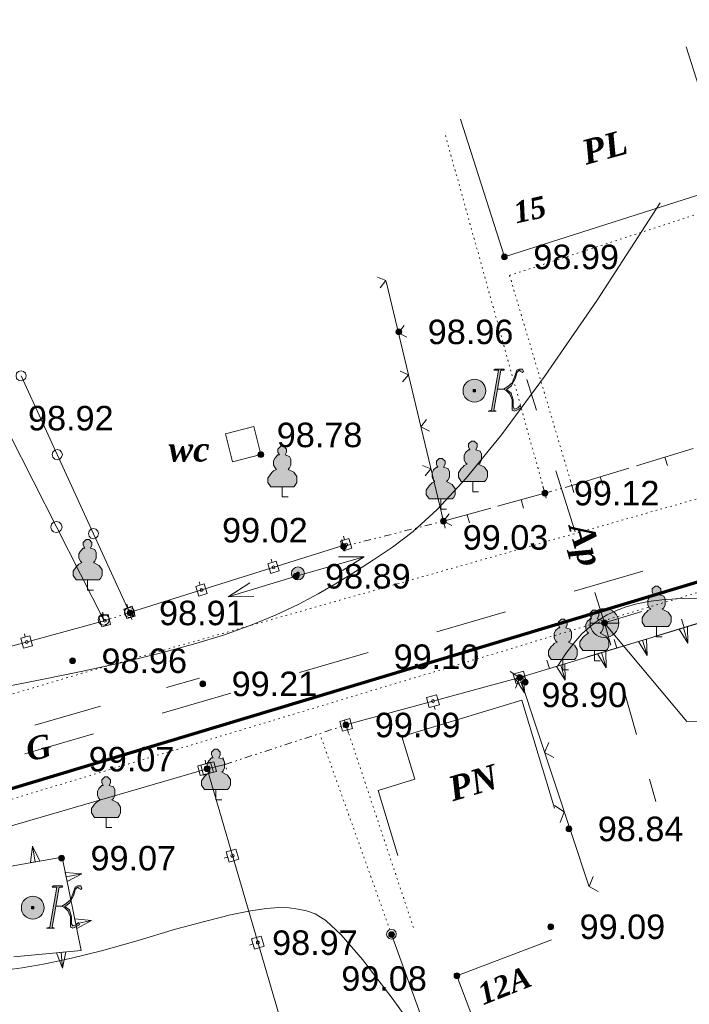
# Model space of a CAD drawing. Header units: millimetres. Extents: x 9396 to 25236, y 15106 to 31102.
# Tile 162 of 256: x 10804 to 10850, y 16440 to 16508. Entities that reach past the tile are written whole.
import ezdxf
from ezdxf.enums import TextEntityAlignment as Align

# ---------------------------------------------------------------- set-up
doc = ezdxf.new("R2010")
doc.units = ezdxf.units.MM
for name, pattern in [('DIVIDE', [1.25, 0.5, -0.25, 0, -0.25, 0, -0.25]), ('DOT', [0.25, 0, -0.25]), ('HIDDEN', [0.375, 0.25, -0.125])]:
    doc.linetypes.add(name, pattern=pattern)
for name, color, linetype, lineweight, true_color in [('1001010', 7, 'Continuous', 9, 0x000000), ('10010110', 7, 'Continuous', 20, 0xa25100), ('10010230', 7, 'Continuous', 20, 0x000000), ('1002020', 7, 'Continuous', 9, 0x000000), ('1060000', 7, 'Continuous', 9, 0x000000), ('1070000', 7, 'DOT', 9, 0x000000), ('2030012', 7, 'Continuous', 9, 0x000000), ('21100200', 7, 'HIDDEN', 0, 0x800080), ('3000105', 7, 'DIVIDE', 9, 0x000000), ('3000113', 7, 'Continuous', 9, 0x000000), ('3000130', 7, 'Continuous', 9, 0x000000), ('3000140', 7, 'Continuous', 9, 0x000000), ('3000220', 7, 'Continuous', 9, 0x000000), ('3000260', 7, 'Continuous', 9, 0x000000), ('4000210', 7, 'Continuous', 9, 0x000000), ('5010210', 7, 'Continuous', 20, 0x008000), ('5010410', 7, 'Continuous', 9, 0x000000), ('5010420', 7, 'Continuous', 9, 0x000000), ('6011210', 1, 'Continuous', 9, 0xff0000), ('8010120', 7, 'Continuous', 20, 0x0080ff)]:
    doc.layers.add(name, color=color, linetype=linetype, lineweight=lineweight, true_color=true_color)
doc.layers.add('Канализация', color=1, linetype='Continuous', lineweight=70)
doc.styles.add('1', font='timesbi.ttf', dxfattribs={"height": 0.0012697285})
doc.styles.add('10', font='timesbi.ttf', dxfattribs={"height": 0.001481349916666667})
doc.styles.add('3', font='timesbi.ttf', dxfattribs={"height": 0.001692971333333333})
doc.styles.add('9', font='timesbi.ttf', dxfattribs={"height": 0.001692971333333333})
doc.styles.add('F2', font='arial.ttf', dxfattribs={"height": 0.001692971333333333})

# ---------------------------------------------------------------- blocks, each defined once
blk = doc.blocks.new('SYMBOL21100200')
at = {"true_color": 0x800080}
h = blk.add_hatch(color=216, dxfattribs=at)
edge = h.paths.add_edge_path()
edge.add_arc((0, 0), 0.1, 0, 360)
at = {"color": 216, "linetype": 'Continuous', "lineweight": 0, "true_color": 0x800080}
blk.add_circle((0, 0), 0.1, dxfattribs=at)
blk = doc.blocks.new('SYMBOL4000210')
at = {"true_color": 0xffffff}
blk.add_hatch(color=7, dxfattribs=at).paths.add_polyline_path([(0.05, 1.75), (-0.05, 1.75), (-0.15, 1.65), (-0.15, 1.55), (-0.1, 1.45), (-0.15, 1.45), (-0.25, 1.35), (-0.3, 1.25), (-0.3, 1.1), (-0.25, 1), (-0.2, 0.95), (-0.3, 0.9), (-0.35, 0.85), (-0.4, 0.8), (-0.5, 0.65), (-0.5, 0.5), (-0.4, 0.35), (-0.3, 0.35), (-0.1, 0.35), (0, 0.35), (0.15, 0.35), (0.4, 0.35), (0.45, 0.4), (0.5, 0.5), (0.5, 0.7), (0.4, 0.85), (0.2, 0.95), (0.25, 1), (0.3, 1.1), (0.3, 1.3), (0.25, 1.4), (0.1, 1.45), (0.15, 1.55), (0.15, 1.65)])
at = {"color": 18, "linetype": 'Continuous', "lineweight": 0, "true_color": 0x000000, "flags": 128}
blk.add_lwpolyline([(0.05, 1.75), (-0.05, 1.75), (-0.15, 1.65), (-0.15, 1.55), (-0.1, 1.45), (-0.15, 1.45), (-0.25, 1.35), (-0.3, 1.25), (-0.3, 1.1), (-0.25, 1), (-0.2, 0.95), (-0.3, 0.9), (-0.35, 0.85), (-0.4, 0.8), (-0.5, 0.65), (-0.5, 0.5), (-0.4, 0.35), (-0.3, 0.35), (-0.1, 0.35), (0, 0.35), (0.15, 0.35), (0.4, 0.35), (0.45, 0.4), (0.5, 0.5), (0.5, 0.7), (0.4, 0.85), (0.2, 0.95), (0.25, 1), (0.3, 1.1), (0.3, 1.3), (0.25, 1.4), (0.1, 1.45), (0.15, 1.55), (0.15, 1.65), (0.05, 1.75)], close=True, dxfattribs=at)
blk.add_lwpolyline([(0, 0.35), (0, 0), (0.2, 0)], dxfattribs=at)
blk = doc.blocks.new('SYMBOL5010410')
at = {"true_color": 0xffffff}
for points in [[(0.6715, 0.711), (0.8295, 0.711), (0.5925, -0.6715), (0.474, -0.711), (0.7505, -0.711), (0.6715, -0.6715), (0.9085, 0.711), (1.027, 0.711), (1.027, 0.7505), (0.711, 0.7505)], [(1, 0.05), (1.15, 0.15), (1.3035, 0.2765), (1.3825, 0.474), (1.4615, 0.711), (1.5405, 0.7505), (1.659, 0.7505), (1.6985, 0.6715), (1.659, 0.632), (1.58, 0.6715), (1.5405, 0.711), (1.4615, 0.632), (1.422, 0.4345), (1.264, 0.158), (1.106, 0.0395), (1.264, -0.079), (1.343, -0.316), (1.343, -0.553), (1.3825, -0.632), (1.501, -0.5925), (1.58, -0.5135), (1.6195, -0.5925), (1.4615, -0.6715), (1.3825, -0.711), (1.3035, -0.6715), (1.3035, -0.553), (1.3035, -0.316), (1.2245, -0.1185), (1.106, 0)], [(-0.0395, -0.0395), (0.0395, -0.0395), (0.0395, 0.0395), (-0.0395, 0.0395)]]:
    blk.add_hatch(color=7, dxfattribs=at).paths.add_polyline_path(points)
h = blk.add_hatch(color=7, dxfattribs=at)
edge = h.paths.add_edge_path()
edge.add_arc((0, 0), 0.395, 0, 360)
at = {"color": 18, "linetype": 'Continuous', "lineweight": 0, "true_color": 0x000000, "flags": 128}
for points in [[(0.6715, 0.711), (0.8295, 0.711), (0.5925, -0.6715), (0.474, -0.711), (0.7505, -0.711), (0.6715, -0.6715), (0.9085, 0.711), (1.027, 0.711), (1.027, 0.7505), (0.711, 0.7505), (0.6715, 0.711)], [(1, 0.05), (1, 0.05), (1.15, 0.15), (1.3035, 0.2765), (1.3825, 0.474), (1.4615, 0.711), (1.5405, 0.7505), (1.659, 0.7505), (1.6985, 0.6715), (1.659, 0.632), (1.58, 0.6715), (1.5405, 0.711), (1.4615, 0.632), (1.422, 0.4345), (1.264, 0.158), (1.106, 0.0395), (1.264, -0.079), (1.343, -0.316), (1.343, -0.553), (1.3825, -0.632), (1.501, -0.5925), (1.58, -0.5135), (1.6195, -0.5925), (1.4615, -0.6715), (1.3825, -0.711), (1.3035, -0.6715), (1.3035, -0.553), (1.3035, -0.316), (1.2245, -0.1185), (1.106, 0), (1, 0.05)], [(-0.0395, -0.0395), (0.0395, -0.0395), (0.0395, 0.0395), (-0.0395, 0.0395)]]:
    blk.add_lwpolyline(points, close=True, dxfattribs=at)
blk.add_lwpolyline([(1, 0.05), (0.8, 0.05)], dxfattribs=at)
at = {"color": 3, "linetype": 'Continuous', "lineweight": 0, "true_color": 0x00ea00}
blk.add_circle((0, 0), 0.395, dxfattribs=at)
blk = doc.blocks.new('SYMBOL2030012')
at = {"true_color": 0xffffff}
h = blk.add_hatch(color=7, dxfattribs=at)
edge = h.paths.add_edge_path()
edge.add_arc((0, 0), 0.225, 0, 360)
at = {"true_color": 0x000000}
h = blk.add_hatch(color=18, dxfattribs=at)
edge = h.paths.add_edge_path()
edge.add_arc((0, 0), 0.05, 0, 360)
at = {"color": 18, "linetype": 'Continuous', "lineweight": 0, "true_color": 0x000000}
for radius in [0.225, 0.05]:
    blk.add_circle((0, 0), radius, dxfattribs=at)
blk = doc.blocks.new('SYMBOL5010420')
at = {"true_color": 0xffffff}
h = blk.add_hatch(color=7, dxfattribs=at)
edge = h.paths.add_edge_path()
edge.add_arc((0, 0), 0.5, 0, 360)
at = {"color": 18, "linetype": 'Continuous', "lineweight": 9, "true_color": 0x000000, "flags": 128}
blk.add_lwpolyline([(-0.5, 0), (0.5, 0)], dxfattribs=at)
at = {"color": 18, "linetype": 'Continuous', "lineweight": 9, "true_color": 0x000000}
blk.add_circle((0, 0), 0.5, dxfattribs=at)

msp = doc.modelspace()

# ---------------------------------------------------------------- linework, layer by layer
at = {"layer": '1001010', "color": 253}
for points in [[(10834.41688098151, 16501.38381991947, 0), (10837.45798698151, 16491.85745991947, 0), (10853.05799098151, 16496.83745991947, 0), (10850.01688298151, 16506.36381991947, 0)], [(10820.61798498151, 16478.19745991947, 0), (10820.12362298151, 16480.13539991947, 0), (10818.16360898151, 16479.63539991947, 0)], [(10840.92097051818, 16453.78051841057, 101.2964630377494), (10838.66124791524, 16461.23760300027, 123.4911069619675), (10830.37629522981, 16458.72701127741, 119.3003020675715), (10831.27334238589, 16455.76675566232, 64.78682266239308), (10828.73642841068, 16454.99799385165, 63.30224324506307), (10830.09910385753, 16450.50116487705, 63.30224324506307)], [(10840.72488498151, 16444.67495991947, 0), (10834.17798098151, 16442.19745991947, 0), (10838.87798498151, 16429.77745991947, 0), (10845.42488898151, 16432.25495991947, 0)]]:
    msp.add_polyline3d(points, dxfattribs=at)
at = {"layer": '10010110'}
for points in [[(10802.55134114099, 16462.08112423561, 107.042644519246), (10805.36420933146, 16462.63137361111, 97.0313595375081), (10808.18452170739, 16463.21139972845, 86.68520179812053), (10810.93907711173, 16463.81748049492, 76.39871974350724), (10813.55467438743, 16464.44589381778, 66.56646181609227), (10815.95811237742, 16465.0929176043, 57.58297645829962), (10818.09503301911, 16465.75568274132, 49.75704272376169), (10819.9864506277, 16466.43473203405, 43.0543621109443), (10821.67222261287, 16467.13146126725, 37.35486672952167), (10823.19220638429, 16467.84726622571, 32.53848868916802), (10824.58625935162, 16468.58354269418, 28.48516009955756), (10825.89423892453, 16469.34168645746, 25.07481307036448), (10827.15600251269, 16470.12309330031, 22.18737971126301), (10828.41140752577, 16470.92915900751, 19.70279213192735), (10829.71049543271, 16471.79477819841, 17.56692439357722), (10831.14404393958, 16472.88884083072, 15.98941836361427), (10832.81301481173, 16474.41373569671, 15.24585786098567), (10834.81836981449, 16476.57185158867, 15.61182670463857), (10837.26107071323, 16479.56557729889, 17.36290871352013), (10840.24207927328, 16483.59730161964, 20.77468770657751), (10843.86235725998, 16488.86941334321, 26.12274750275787), (10848.2228664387, 16495.58430126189, 33.68267192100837)], [(10841.14566378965, 16463.59415605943, 29.18885149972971), (10841.70867488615, 16464.44892480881, 57.90502676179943), (10842.26396540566, 16465.18229658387, 79.52188119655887), (10842.81965838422, 16465.80593911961, 94.64280277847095), (10843.38387685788, 16466.3315201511, 103.8711794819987), (10843.96474386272, 16466.77070741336, 107.810399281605), (10844.57038243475, 16467.13516864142, 107.0638501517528), (10845.20891561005, 16467.43657157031, 102.2349200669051), (10845.88846642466, 16467.68658393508, 93.92699700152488), (10846.62028454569, 16467.89431295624, 82.79302669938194), (10847.42812616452, 16468.05862379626, 69.68418598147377), (10848.33887410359, 16468.17582110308, 55.50120943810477), (10849.37941118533, 16468.24220952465, 41.14483165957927), (10850.57662023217, 16468.25409370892, 27.51578723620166), (10851.95738406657, 16468.20777830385, 15.51481075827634), (10853.54858551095, 16468.09956795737, 6.04263681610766), (10855.37710738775, 16467.92576731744, 0)], [(10814.71410627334, 16445.40056565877, 3.33284968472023), (10816.81941497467, 16445.97299250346, 6.217764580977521), (10818.52925132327, 16446.39188302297, 8.966977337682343), (10819.90223827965, 16446.67491715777, 11.60440609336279), (10820.99699880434, 16446.83977484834, 14.15396898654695), (10821.87215585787, 16446.90413603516, 16.63958415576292), (10822.58633240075, 16446.8856806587, 19.08516973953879), (10823.19815139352, 16446.80208865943, 21.51464387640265), (10823.76623579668, 16446.67103997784, 23.9519247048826), (10824.36285624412, 16446.46803083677, 26.36273962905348), (10825.11487406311, 16445.99982258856, 28.48005311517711), (10826.16279825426, 16445.03099286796, 29.97863889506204), (10827.64713781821, 16443.32611930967, 30.53327070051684), (10829.70840175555, 16440.64977954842, 29.81872226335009), (10832.48709906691, 16436.76655121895, 27.50976731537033), (10836.12373875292, 16431.44101195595, 23.28117958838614), (10840.75882981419, 16424.43773939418, 16.80773281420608)], [(10814.71410627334, 16445.40056565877, 0), (10811.98281394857, 16444.58713330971, 1.791117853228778), (10809.59829659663, 16443.92537623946, 6.670333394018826), (10807.52023154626, 16443.40319764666, 13.89643959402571), (10805.70829612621, 16443.0085007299, 22.72822942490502), (10804.12216766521, 16442.72918868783, 32.42449585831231), (10802.721523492, 16442.55316471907, 42.24403186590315)]]:
    msp.add_polyline3d(points, dxfattribs=at)
at = {"layer": '10010230', "color": 253}
for p, q in [((10838.51798898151, 16462.79745991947, 61.12949438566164), (10863.97812433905, 16470.51682895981)), ((10849.83088953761, 16466.22672905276, 30.56474719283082), (10850.15088953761, 16465.17672905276, 30.56474719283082)), ((10847.00088953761, 16465.36672905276, 30.56474719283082), (10847.32088953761, 16464.31672905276, 30.56474719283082)), ((10844.17088953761, 16464.51672905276, 30.56474719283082), (10844.49088953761, 16463.45672905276, 30.56474719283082)), ((10841.35088953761, 16463.65672905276, 30.56474719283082), (10841.67088953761, 16462.60672905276, 30.56474719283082)), ((10838.52088953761, 16462.79672905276, 30.56474719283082), (10838.84088953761, 16461.74672905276, 30.56474719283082)), ((10805.00088953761, 16450.05672905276), (10804.82088953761, 16451.14672905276)), ((10807.15088953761, 16449.01672905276), (10808.23088953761, 16449.23672905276)), ((10807.82088953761, 16445.78672905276), (10808.90088953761, 16446.01672905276)), ((10806.81088953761, 16443.80672905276), (10806.91088953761, 16442.70672905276))]:
    msp.add_line(p, q, dxfattribs=at)
for points in [[(10849.55088953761, 16466.14672905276, 30.56474719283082), (10850.15088953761, 16465.17672905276, 30.56474719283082), (10850.12088953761, 16466.31672905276, 30.56474719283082)], [(10846.72088953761, 16465.28672905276, 30.56474719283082), (10847.32088953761, 16464.31672905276, 30.56474719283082), (10847.29088953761, 16465.45672905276, 30.56474719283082)], [(10843.89088953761, 16464.42672905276, 30.56474719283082), (10844.49088953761, 16463.45672905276, 30.56474719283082), (10844.46088953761, 16464.59672905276, 30.56474719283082)], [(10841.06088953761, 16463.56672905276, 30.56474719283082), (10841.67088953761, 16462.60672905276, 30.56474719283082), (10841.63088953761, 16463.73672905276, 30.56474719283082)], [(10838.23088953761, 16462.70672905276, 30.56474719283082), (10838.84088953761, 16461.74672905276, 30.56474719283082), (10838.80088953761, 16462.88672905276, 30.56474719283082)], [(10805.33088953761, 16450.11672905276, 0), (10804.82088953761, 16451.14672905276, 0), (10804.68088953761, 16450.00672905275, 0)], [(10803.53321698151, 16443.49189991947, 0), (10808.20339098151, 16443.93667991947, 0), (10806.86906898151, 16450.38597991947, 0), (10801.75409898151, 16449.49641991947, 0)], [(10807.22088953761, 16448.69672905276, 0), (10808.23088953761, 16449.23672905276, 0), (10807.09088953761, 16449.33672905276, 0)], [(10807.89088953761, 16445.46672905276, 0), (10808.90088953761, 16446.01672905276, 0), (10807.75088953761, 16446.11672905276, 0)], [(10806.48088953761, 16443.77672905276, 0), (10806.91088953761, 16442.70672905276, 0), (10807.14088953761, 16443.83672905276, 0)]]:
    msp.add_polyline3d(points, dxfattribs=at)
for points in [[(10849.55088953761, 16466.14672905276, 30.56474719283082), (10850.15088953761, 16465.17672905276, 30.56474719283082), (10850.12088953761, 16466.31672905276, 30.56474719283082), (10849.55088953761, 16466.14672905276, 30.56474719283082)], [(10846.72088953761, 16465.28672905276, 30.56474719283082), (10847.32088953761, 16464.31672905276, 30.56474719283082), (10847.29088953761, 16465.45672905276, 30.56474719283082), (10846.72088953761, 16465.28672905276, 30.56474719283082)], [(10843.89088953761, 16464.42672905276, 30.56474719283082), (10844.49088953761, 16463.45672905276, 30.56474719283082), (10844.46088953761, 16464.59672905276, 30.56474719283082), (10843.89088953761, 16464.42672905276, 30.56474719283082)], [(10841.06088953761, 16463.56672905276, 30.56474719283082), (10841.67088953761, 16462.60672905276, 30.56474719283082), (10841.63088953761, 16463.73672905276, 30.56474719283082), (10841.06088953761, 16463.56672905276, 30.56474719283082)], [(10838.23088953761, 16462.70672905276, 30.56474719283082), (10838.84088953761, 16461.74672905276, 30.56474719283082), (10838.80088953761, 16462.88672905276, 30.56474719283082), (10838.23088953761, 16462.70672905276, 30.56474719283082)], [(10805.33088953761, 16450.11672905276, 0), (10804.82088953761, 16451.14672905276, 0), (10804.68088953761, 16450.00672905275, 0), (10805.33088953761, 16450.11672905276, 0)], [(10807.22088953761, 16448.69672905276, 0), (10808.23088953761, 16449.23672905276, 0), (10807.09088953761, 16449.33672905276, 0), (10807.22088953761, 16448.69672905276, 0)], [(10807.89088953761, 16445.46672905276, 0), (10808.90088953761, 16446.01672905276, 0), (10807.75088953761, 16446.11672905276, 0), (10807.89088953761, 16445.46672905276, 0)], [(10806.48088953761, 16443.77672905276, 0), (10806.91088953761, 16442.70672905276, 0), (10807.14088953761, 16443.83672905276, 0), (10806.48088953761, 16443.77672905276, 0)]]:
    msp.add_polyline3d(points, close=True, dxfattribs=at)
at = {"layer": '1002020', "color": 253}
msp.add_polyline3d([(10818.16360898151, 16479.63539991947, 0), (10818.65797098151, 16477.69745991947, 0), (10820.61798498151, 16478.19745991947, 0)], dxfattribs=at)
at = {"layer": '1060000', "color": 253}
msp.add_polyline3d([(10844.37694098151, 16466.56411991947, 197.86102), (10850.07284706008, 16459.76878330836, 29.64783220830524), (10858.43382069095, 16459.99475556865, 15.08045734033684)], dxfattribs=at)
at = {"layer": '1070000', "color": 253}
for p, q in [((10840.25798498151, 16475.53745991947), (10833.32224298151, 16500.46453991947)), ((10898.19378698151, 16488.57141991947), (10808.26903298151, 16463.09627991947)), ((10798.70935898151, 16452.98493991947), (10867.23638498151, 16473.62245991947)), ((10808.26903298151, 16463.09627991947), (10737.85519898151, 16442.13703991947)), ((10831.16640698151, 16445.52423991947), (10826.49798098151, 16459.51745991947)), ((10829.65797498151, 16445.03745991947), (10824.69889898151, 16458.88597991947))]:
    msp.add_line(p, q, dxfattribs=at)
msp.add_polyline3d([(10842.12528498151, 16476.05411991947, 0), (10837.81359098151, 16490.58361991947, 0), (10854.61122698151, 16496.06305991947, 0), (10851.64694098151, 16505.22537991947, 0)], dxfattribs=at)
at = {"layer": '3000105', "color": 253}
for p, q in [((10842.25861942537, 16475.57222581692), (10841.96528364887, 16476.63239284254)), ((10840.12465053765, 16476.01935402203), (10840.41798631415, 16474.9591869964)), ((10840.25798498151, 16475.53745991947), (10842.12528498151, 16476.05411991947)), ((10826.33799298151, 16471.85745991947), (10833.23797098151, 16473.59745991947)), ((10833.36023087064, 16473.11263776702), (10833.09125911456, 16474.17924650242)), ((10826.21573309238, 16472.34228207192), (10826.48470484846, 16471.27567333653)), ((10811.695300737, 16466.81257849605), (10811.35196927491, 16467.85762562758)), ((10809.63157122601, 16467.1871613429), (10809.97490268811, 16466.14211421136)), ((10809.78763098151, 16466.71213991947), (10811.53924098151, 16467.28759991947)), ((10826.65273566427, 16459.04201172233), (10826.31227536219, 16460.08799775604)), ((10818.14152898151, 16456.79749991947), (10826.49798098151, 16459.51745991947)), ((10817.98677429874, 16457.27294811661), (10818.32723460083, 16456.22696208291))]:
    msp.add_line(p, q, dxfattribs=at)
at = {"layer": '3000113', "color": 253}
msp.add_polyline3d([(10816.89798698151, 16456.49745991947, 0), (10791.00820925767, 16448.95377610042, 52.33466853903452), (10791.26965608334, 16448.13315207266, 55.40996720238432), (10788.32592693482, 16447.73576044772, 60.89665862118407)], dxfattribs=at)
at = {"layer": '3000130', "color": 253}
for p, q in [((10826.34088953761, 16472.55672905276), (10826.41088953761, 16472.31672905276)), ((10811.53924098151, 16467.28759991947), (10826.43935498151, 16471.95777991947)), ((10821.32088953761, 16470.97672905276), (10821.39088953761, 16470.74672905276)), ((10816.34088953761, 16469.41672905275), (10816.41088953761, 16469.18672905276)), ((10811.36088953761, 16467.85672905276), (10811.43088953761, 16467.61672905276)), ((10809.67088953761, 16467.30672905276), (10809.74088953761, 16467.05672905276)), ((10793.65798298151, 16462.31745991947), (10809.78763098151, 16466.71213991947)), ((10804.27088953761, 16465.82672905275), (10804.33088953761, 16465.58672905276)), ((10838.51798898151, 16462.79745991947), (10826.49798098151, 16459.51745991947)), ((10838.68088953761, 16462.21672905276), (10838.61088953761, 16462.45672905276)), ((10832.67088953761, 16460.57672905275), (10832.61088953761, 16460.82672905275)), ((10826.67088953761, 16458.94672905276), (10826.61088953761, 16459.18672905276)), ((10816.76088953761, 16457.07672905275), (10816.82088953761, 16456.83672905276)), ((10816.89798698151, 16456.49745991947), (10818.14152898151, 16456.79749991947)), ((10816.32088953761, 16456.32672905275), (10816.56088953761, 16456.39672905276)), ((10818.08088953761, 16450.31672905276), (10818.32088953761, 16450.38672905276)), ((10819.83088953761, 16444.31672905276), (10820.07088953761, 16444.38672905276))]:
    msp.add_line(p, q, dxfattribs=at)
for points in [[(10826.33088953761, 16471.55672905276, 0), (10826.91088953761, 16471.73672905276, 0), (10826.70088953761, 16472.40672905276, 0), (10826.12088953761, 16472.22672905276, 0), (10826.33088953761, 16471.55672905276, 0)], [(10826.52088953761, 16471.88672905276, 0), (10826.56088953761, 16471.89672905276, 0), (10826.60088953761, 16471.93672905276, 0), (10826.61088953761, 16471.98672905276, 0), (10826.60088953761, 16472.02672905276, 0), (10826.56088953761, 16472.06672905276, 0), (10826.52088953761, 16472.07672905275, 0), (10826.47088953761, 16472.06672905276, 0), (10826.43088953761, 16472.02672905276, 0), (10826.42088953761, 16471.98672905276, 0), (10826.43088953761, 16471.93672905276, 0), (10826.47088953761, 16471.89672905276, 0), (10826.52088953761, 16471.88672905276, 0)], [(10821.31088953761, 16469.98672905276, 0), (10821.89088953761, 16470.16672905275, 0), (10821.68088953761, 16470.83672905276, 0), (10821.10088953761, 16470.64672905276, 0), (10821.31088953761, 16469.98672905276, 0)], [(10821.50088953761, 16470.31672905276, 0), (10821.54088953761, 16470.32672905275, 0), (10821.58088953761, 16470.35672905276, 0), (10821.59088953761, 16470.40672905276, 0), (10821.58088953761, 16470.45672905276, 0), (10821.54088953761, 16470.48672905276, 0), (10821.50088953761, 16470.50672905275, 0), (10821.45088953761, 16470.48672905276, 0), (10821.41088953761, 16470.45672905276, 0), (10821.40088953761, 16470.40672905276, 0), (10821.41088953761, 16470.35672905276, 0), (10821.45088953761, 16470.32672905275, 0), (10821.50088953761, 16470.31672905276, 0)], [(10816.33088953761, 16468.42672905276, 0), (10816.91088953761, 16468.60672905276, 0), (10816.70088953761, 16469.27672905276, 0), (10816.12088953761, 16469.08672905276, 0), (10816.33088953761, 16468.42672905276, 0)], [(10816.52088953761, 16468.75672905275, 0), (10816.56088953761, 16468.76672905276, 0), (10816.60088953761, 16468.79672905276, 0), (10816.61088953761, 16468.84672905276, 0), (10816.60088953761, 16468.89672905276, 0), (10816.56088953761, 16468.92672905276, 0), (10816.52088953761, 16468.94672905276, 0), (10816.47088953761, 16468.92672905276, 0), (10816.44088953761, 16468.89672905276, 0), (10816.42088953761, 16468.84672905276, 0), (10816.44088953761, 16468.79672905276, 0), (10816.47088953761, 16468.76672905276, 0), (10816.52088953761, 16468.75672905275, 0)], [(10811.35088953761, 16466.86672905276, 0), (10811.93088953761, 16467.04672905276, 0), (10811.72088953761, 16467.71672905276, 0), (10811.14088953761, 16467.52672905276, 0), (10811.35088953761, 16466.86672905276, 0)], [(10809.61088953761, 16466.29672905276, 0), (10810.23088953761, 16466.46672905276, 0), (10810.05088953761, 16467.14672905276, 0), (10809.42088953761, 16466.97672905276, 0), (10809.61088953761, 16466.29672905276, 0)], [(10809.83088953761, 16466.62672905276, 0), (10809.88088953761, 16466.63672905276, 0), (10809.91088953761, 16466.67672905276, 0), (10809.93088953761, 16466.72672905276, 0), (10809.91088953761, 16466.77672905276, 0), (10809.88088953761, 16466.80672905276, 0), (10809.83088953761, 16466.81672905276, 0), (10809.78088953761, 16466.80672905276, 0), (10809.74088953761, 16466.77672905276, 0), (10809.73088953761, 16466.72672905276, 0), (10809.74088953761, 16466.67672905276, 0), (10809.78088953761, 16466.63672905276, 0), (10809.83088953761, 16466.62672905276, 0)], [(10811.54088953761, 16467.19672905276, 0), (10811.59088953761, 16467.20672905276, 0), (10811.62088953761, 16467.23672905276, 0), (10811.63088953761, 16467.28672905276, 0), (10811.62088953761, 16467.33672905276, 0), (10811.59088953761, 16467.36672905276, 0), (10811.54088953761, 16467.37672905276, 0), (10811.49088953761, 16467.36672905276, 0), (10811.46088953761, 16467.33672905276, 0), (10811.44088953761, 16467.28672905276, 0), (10811.46088953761, 16467.23672905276, 0), (10811.49088953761, 16467.20672905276, 0), (10811.54088953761, 16467.19672905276, 0)], [(10804.20088953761, 16464.82672905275, 0), (10804.83088953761, 16464.99672905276, 0), (10804.65088953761, 16465.67672905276, 0), (10804.02088953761, 16465.50672905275, 0), (10804.20088953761, 16464.82672905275, 0)], [(10804.42088953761, 16465.15672905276, 0), (10804.47088953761, 16465.16672905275, 0), (10804.51088953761, 16465.20672905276, 0), (10804.52088953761, 16465.24672905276, 0), (10804.51088953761, 16465.29672905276, 0), (10804.47088953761, 16465.33672905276, 0), (10804.42088953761, 16465.34672905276, 0), (10804.37088953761, 16465.33672905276, 0), (10804.34088953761, 16465.29672905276, 0), (10804.33088953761, 16465.24672905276, 0), (10804.34088953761, 16465.20672905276, 0), (10804.37088953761, 16465.16672905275, 0), (10804.42088953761, 16465.15672905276, 0)], [(10838.78088953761, 16463.22672905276, 0), (10838.07088953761, 16463.03672905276, 0), (10838.26088953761, 16462.36672905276, 0), (10838.96088953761, 16462.55672905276, 0), (10838.78088953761, 16463.22672905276, 0)], [(10838.52088953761, 16462.69672905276, 0), (10838.57088953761, 16462.70672905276, 0), (10838.61088953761, 16462.74672905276, 0), (10838.62088953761, 16462.79672905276, 0), (10838.61088953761, 16462.84672905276, 0), (10838.57088953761, 16462.88672905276, 0), (10838.52088953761, 16462.89672905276, 0), (10838.47088953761, 16462.88672905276, 0), (10838.43088953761, 16462.84672905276, 0), (10838.42088953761, 16462.79672905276, 0), (10838.43088953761, 16462.74672905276, 0), (10838.47088953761, 16462.70672905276, 0), (10838.52088953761, 16462.69672905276, 0)], [(10832.77088953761, 16461.59672905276, 0), (10832.07088953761, 16461.40672905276, 0), (10832.26088953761, 16460.72672905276, 0), (10832.96088953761, 16460.91672905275, 0), (10832.77088953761, 16461.59672905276, 0)], [(10832.52088953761, 16461.05672905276, 0), (10832.57088953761, 16461.06672905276, 0), (10832.60088953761, 16461.10672905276, 0), (10832.62088953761, 16461.15672905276, 0), (10832.60088953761, 16461.20672905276, 0), (10832.57088953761, 16461.24672905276, 0), (10832.52088953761, 16461.25672905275, 0), (10832.46088953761, 16461.24672905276, 0), (10832.43088953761, 16461.20672905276, 0), (10832.41088953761, 16461.15672905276, 0), (10832.43088953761, 16461.10672905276, 0), (10832.46088953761, 16461.06672905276, 0), (10832.52088953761, 16461.05672905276, 0)], [(10826.77088953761, 16459.95672905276, 0), (10826.07088953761, 16459.76672905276, 0), (10826.26088953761, 16459.08672905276, 0), (10826.96088953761, 16459.27672905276, 0), (10826.77088953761, 16459.95672905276, 0)], [(10826.51088953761, 16459.41672905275, 0), (10826.56088953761, 16459.43672905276, 0), (10826.60088953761, 16459.46672905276, 0), (10826.62088953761, 16459.52672905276, 0), (10826.60088953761, 16459.57672905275, 0), (10826.56088953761, 16459.60672905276, 0), (10826.51088953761, 16459.62672905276, 0), (10826.46088953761, 16459.60672905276, 0), (10826.43088953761, 16459.57672905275, 0), (10826.41088953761, 16459.52672905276, 0), (10826.43088953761, 16459.46672905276, 0), (10826.46088953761, 16459.43672905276, 0), (10826.51088953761, 16459.41672905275, 0)], [(10816.42088953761, 16456.02672905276, 0), (10817.54088953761, 16456.29672905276, 0), (10817.37088953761, 16456.97672905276, 0), (10816.26088953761, 16456.70672905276, 0), (10816.42088953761, 16456.02672905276, 0)], [(10817.34088953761, 16456.24672905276, 0), (10817.13088953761, 16456.94672905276, 0), (10816.46088953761, 16456.74672905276, 0), (10816.66088953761, 16456.04672905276, 0), (10817.34088953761, 16456.24672905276, 0)], [(10816.90088953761, 16456.35672905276, 0), (10816.96088953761, 16456.37672905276, 0), (10817.01088953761, 16456.42672905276, 0), (10817.03088953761, 16456.49672905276, 0), (10817.01088953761, 16456.56672905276, 0), (10816.96088953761, 16456.61672905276, 0), (10816.90088953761, 16456.63672905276, 0), (10816.83088953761, 16456.61672905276, 0), (10816.78088953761, 16456.56672905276, 0), (10816.76088953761, 16456.49672905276, 0), (10816.78088953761, 16456.42672905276, 0), (10816.83088953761, 16456.37672905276, 0), (10816.90088953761, 16456.35672905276, 0)], [(10816.90088953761, 16456.39672905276, 0), (10816.95088953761, 16456.40672905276, 0), (10816.99088953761, 16456.44672905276, 0), (10817.00088953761, 16456.49672905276, 0), (10816.99088953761, 16456.54672905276, 0), (10816.95088953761, 16456.58672905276, 0), (10816.90088953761, 16456.59672905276, 0), (10816.85088953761, 16456.58672905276, 0), (10816.81088953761, 16456.54672905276, 0), (10816.80088953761, 16456.49672905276, 0), (10816.81088953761, 16456.44672905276, 0), (10816.85088953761, 16456.40672905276, 0), (10816.90088953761, 16456.39672905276, 0)], [(10819.09088953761, 16450.23672905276, 0), (10818.89088953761, 16450.93672905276, 0), (10818.22088953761, 16450.74672905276, 0), (10818.42088953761, 16450.03672905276, 0), (10819.09088953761, 16450.23672905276, 0)], [(10818.65088953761, 16450.38672905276, 0), (10818.71088953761, 16450.39672905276, 0), (10818.74088953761, 16450.43672905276, 0), (10818.76088953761, 16450.48672905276, 0), (10818.74088953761, 16450.53672905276, 0), (10818.71088953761, 16450.57672905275, 0), (10818.65088953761, 16450.59672905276, 0), (10818.60088953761, 16450.57672905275, 0), (10818.57088953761, 16450.53672905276, 0), (10818.55088953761, 16450.48672905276, 0), (10818.57088953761, 16450.43672905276, 0), (10818.60088953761, 16450.39672905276, 0), (10818.65088953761, 16450.38672905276, 0)], [(10820.85088953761, 16444.23672905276, 0), (10820.64088953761, 16444.93672905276, 0), (10819.97088953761, 16444.73672905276, 0), (10820.18088953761, 16444.03672905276, 0), (10820.85088953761, 16444.23672905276, 0)], [(10820.41088953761, 16444.38672905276, 0), (10820.46088953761, 16444.39672905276, 0), (10820.50088953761, 16444.43672905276, 0), (10820.51088953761, 16444.48672905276, 0), (10820.50088953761, 16444.53672905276, 0), (10820.46088953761, 16444.57672905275, 0), (10820.41088953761, 16444.58672905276, 0), (10820.36088953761, 16444.57672905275, 0), (10820.32088953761, 16444.53672905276, 0), (10820.31088953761, 16444.48672905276, 0), (10820.32088953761, 16444.43672905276, 0), (10820.36088953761, 16444.39672905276, 0), (10820.41088953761, 16444.38672905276, 0)]]:
    msp.add_polyline3d(points, close=True, dxfattribs=at)
msp.add_polyline3d([(10830.81797898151, 16408.41745991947, 0), (10825.77798898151, 16426.09745991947, 0), (10822.47797098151, 16437.41745991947, 0), (10816.89798698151, 16456.49745991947, 0)], dxfattribs=at)
at = {"layer": '3000140', "color": 253}
for p, q in [((10811.53924098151, 16467.28759991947), (10804.03866498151, 16483.64449991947)), ((10803.23026098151, 16479.60229991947), (10809.78763098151, 16466.71213991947))]:
    msp.add_line(p, q, dxfattribs=at)
for points in [[(10804.04088953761, 16483.29672905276, 0), (10804.21088953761, 16483.33672905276, 0), (10804.34088953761, 16483.46672905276, 0), (10804.39088953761, 16483.64672905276, 0), (10804.34088953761, 16483.81672905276, 0), (10804.21088953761, 16483.94672905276, 0), (10804.04088953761, 16483.99672905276, 0), (10803.86088953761, 16483.94672905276, 0), (10803.73088953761, 16483.81672905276, 0), (10803.69088953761, 16483.64672905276, 0), (10803.73088953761, 16483.46672905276, 0), (10803.86088953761, 16483.33672905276, 0), (10804.04088953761, 16483.29672905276, 0)], [(10806.54088953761, 16477.84672905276, 0), (10806.71088953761, 16477.88672905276, 0), (10806.84088953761, 16478.01672905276, 0), (10806.89088953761, 16478.19672905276, 0), (10806.84088953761, 16478.36672905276, 0), (10806.71088953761, 16478.49672905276, 0), (10806.54088953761, 16478.54672905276, 0), (10806.36088953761, 16478.49672905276, 0), (10806.23088953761, 16478.36672905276, 0), (10806.19088953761, 16478.19672905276, 0), (10806.23088953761, 16478.01672905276, 0), (10806.36088953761, 16477.88672905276, 0), (10806.54088953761, 16477.84672905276, 0)], [(10806.49088953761, 16472.81672905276, 0), (10806.68088953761, 16472.86672905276, 0), (10806.82088953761, 16473.00672905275, 0), (10806.87088953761, 16473.19672905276, 0), (10806.82088953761, 16473.38672905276, 0), (10806.68088953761, 16473.53672905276, 0), (10806.49088953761, 16473.58672905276, 0), (10806.29088953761, 16473.53672905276, 0), (10806.15088953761, 16473.38672905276, 0), (10806.10088953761, 16473.19672905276, 0), (10806.15088953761, 16473.00672905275, 0), (10806.29088953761, 16472.86672905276, 0), (10806.49088953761, 16472.81672905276, 0)], [(10809.04088953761, 16472.38672905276, 0), (10809.21088953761, 16472.43672905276, 0), (10809.34088953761, 16472.56672905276, 0), (10809.39088953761, 16472.73672905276, 0), (10809.34088953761, 16472.91672905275, 0), (10809.21088953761, 16473.04672905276, 0), (10809.04088953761, 16473.08672905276, 0), (10808.86088953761, 16473.04672905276, 0), (10808.74088953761, 16472.91672905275, 0), (10808.69088953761, 16472.73672905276, 0), (10808.74088953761, 16472.56672905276, 0), (10808.86088953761, 16472.43672905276, 0), (10809.04088953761, 16472.38672905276, 0)], [(10811.54088953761, 16466.93672905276, 0), (10811.71088953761, 16466.98672905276, 0), (10811.84088953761, 16467.11672905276, 0), (10811.89088953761, 16467.28672905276, 0), (10811.84088953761, 16467.46672905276, 0), (10811.71088953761, 16467.58672905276, 0), (10811.54088953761, 16467.63672905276, 0), (10811.36088953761, 16467.58672905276, 0), (10811.24088953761, 16467.46672905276, 0), (10811.19088953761, 16467.28672905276, 0), (10811.24088953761, 16467.11672905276, 0), (10811.36088953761, 16466.98672905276, 0), (10811.54088953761, 16466.93672905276, 0)], [(10809.75088953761, 16466.40672905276, 0), (10809.94088953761, 16466.45672905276, 0), (10810.08088953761, 16466.59672905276, 0), (10810.13088953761, 16466.79672905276, 0), (10810.08088953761, 16466.98672905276, 0), (10809.94088953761, 16467.12672905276, 0), (10809.75088953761, 16467.17672905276, 0), (10809.55088953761, 16467.12672905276, 0), (10809.41088953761, 16466.98672905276, 0), (10809.36088953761, 16466.79672905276, 0), (10809.41088953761, 16466.59672905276, 0), (10809.55088953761, 16466.45672905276, 0), (10809.75088953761, 16466.40672905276, 0)], [(10829.65088953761, 16444.72672905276, 0), (10829.82088953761, 16444.76672905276, 0), (10829.94088953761, 16444.89672905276, 0), (10829.98088953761, 16445.06672905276, 0), (10829.94088953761, 16445.22672905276, 0), (10829.82088953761, 16445.35672905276, 0), (10829.65088953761, 16445.39672905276, 0), (10829.48088953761, 16445.35672905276, 0), (10829.36088953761, 16445.22672905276, 0), (10829.31088953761, 16445.06672905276, 0), (10829.36088953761, 16444.89672905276, 0), (10829.48088953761, 16444.76672905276, 0), (10829.65088953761, 16444.72672905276, 0)]]:
    msp.add_polyline3d(points, close=True, dxfattribs=at)
msp.add_polyline3d([(10825.77798898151, 16426.09745991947, 0), (10835.56791698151, 16428.72663991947, 0), (10829.65797498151, 16445.03745991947, 0)], dxfattribs=at)
at = {"layer": '3000220', "color": 253}
for p, q in [((10850.52088953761, 16478.62672905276), (10846.59088953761, 16477.41672905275)), ((10848.56088953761, 16478.01672905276), (10848.73088953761, 16477.44672905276)), ((10846.06088953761, 16477.25672905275), (10842.12088953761, 16476.05672905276)), ((10844.09088953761, 16476.65672905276), (10844.27088953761, 16476.07672905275)), ((10840.26088953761, 16475.53672905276), (10836.97088953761, 16474.62672905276)), ((10838.61088953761, 16475.08672905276), (10838.77088953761, 16474.50672905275)), ((10836.52088953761, 16474.50672905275), (10833.24088953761, 16473.59672905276)), ((10834.88088953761, 16474.04672905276), (10835.04088953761, 16473.47672905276)), ((10847.83088953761, 16465.62672905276), (10851.93088953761, 16466.87672905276)), ((10849.88088953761, 16466.25672905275), (10849.71088953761, 16466.82672905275)), ((10843.18088953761, 16464.21672905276), (10847.27088953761, 16465.45672905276)), ((10845.22088953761, 16464.83672905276), (10845.05088953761, 16465.41672905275)), ((10838.52088953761, 16462.79672905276), (10842.62088953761, 16464.04672905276)), ((10840.57088953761, 16463.41672905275), (10840.39088953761, 16463.99672905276))]:
    msp.add_line(p, q, dxfattribs=at)
at = {"layer": '3000260', "color": 253}
for p, q in [((10833.23797098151, 16473.59745991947), (10829.28006098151, 16490.15693991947)), ((10838.51798898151, 16462.79745991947), (10843.29301898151, 16448.39869991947))]:
    msp.add_line(p, q, dxfattribs=at)
for points in [[(10828.87088953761, 16489.72672905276, 0), (10829.26088953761, 16490.21672905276, 0), (10828.69088953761, 16490.45672905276, 0)], [(10830.71088953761, 16486.30672905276, 0), (10830.13088953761, 16486.60672905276, 0), (10830.52088953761, 16487.11672905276, 0)], [(10830.42088953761, 16483.22672905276, 0), (10830.82088953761, 16483.71672905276, 0), (10830.25088953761, 16483.95672905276, 0)], [(10832.27088953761, 16479.80672905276, 0), (10831.68088953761, 16480.10672905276, 0), (10832.07088953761, 16480.61672905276, 0)], [(10831.97088953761, 16476.72672905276, 0), (10832.37088953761, 16477.21672905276, 0), (10831.80088953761, 16477.45672905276, 0)], [(10833.82088953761, 16473.30672905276, 0), (10833.24088953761, 16473.60672905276, 0), (10833.63088953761, 16474.11672905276, 0)], [(10837.85088953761, 16463.21672905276, 0), (10838.52088953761, 16462.78672905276, 0), (10838.23088953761, 16462.05672905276, 0)], [(10840.53088953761, 16458.31672905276, 0), (10840.23088953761, 16457.62672905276, 0), (10840.87088953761, 16457.27672905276, 0)], [(10840.92088953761, 16453.94672905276, 0), (10841.60088953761, 16453.51672905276, 0), (10841.31088953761, 16452.78672905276, 0)], [(10843.60088953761, 16449.04672905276, 0), (10843.31088953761, 16448.35672905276, 0), (10843.95088953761, 16448.00672905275, 0)]]:
    msp.add_polyline3d(points, dxfattribs=at)
at = {"layer": '5010210'}
for p, q in [((10839.00088953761, 16483.38672905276, 113.7691946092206), (10839.67088953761, 16481.27672905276, 113.7691946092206)), ((10842.36088953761, 16472.86672905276, 113.7691946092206), (10841.02088953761, 16477.07672905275, 113.7691946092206)), ((10843.70088953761, 16468.66672905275, 113.7691946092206), (10844.38088953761, 16466.56672905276, 113.7691946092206)), ((10846.96088953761, 16467.35672905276, 94.30404449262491), (10844.38088953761, 16466.56672905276, 94.30404449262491)), ((10844.82088953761, 16465.02672905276, 129.5027234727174), (10844.38088953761, 16466.56672905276, 129.5027234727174)), ((10814.09088953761, 16462.10672905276), (10816.37088953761, 16462.75672905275)), ((10845.71088953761, 16461.93672905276, 129.5027234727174), (10846.59088953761, 16458.85672905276, 129.5027234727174)), ((10809.54088953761, 16460.81672905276), (10804.98088953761, 16459.51672905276)), ((10847.93088953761, 16454.23672905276, 129.5027234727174), (10847.48088953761, 16455.77672905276, 129.5027234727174))]:
    msp.add_line(p, q, dxfattribs=at)
at = {"layer": '6011210'}
for q in [(10827.76852818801, 16471.12980368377), (10818.36151198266, 16468.38325177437)]:
    msp.add_line((10823.05562098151, 16469.78871991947), q, dxfattribs=at)
for points in [[(10825.99659265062, 16471.14543862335, 0), (10827.76852818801, 16471.12980368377, 0), (10827.76852818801, 16471.12980368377, 0), (10826.27028321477, 16470.1836208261, 0)], [(10820.13349552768, 16468.39187245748, 0), (10818.36151198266, 16468.38325177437, 0), (10818.36151198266, 16468.38325177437, 0), (10819.84666529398, 16469.34985388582, 0)]]:
    msp.add_polyline3d(points, dxfattribs=at)
at = {"layer": '8010120'}
for p, q in [((10847.03088953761, 16470.15672905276), (10842.28088953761, 16468.75672905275)), ((10835.16088953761, 16466.64672905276), (10837.53088953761, 16467.34672905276)), ((10832.78088953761, 16465.94672905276), (10835.16088953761, 16466.64672905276)), ((10828.04088953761, 16464.53672905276), (10823.29088953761, 16463.13672905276)), ((10816.16088953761, 16461.02672905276), (10818.54088953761, 16461.72672905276)), ((10813.79088953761, 16460.32672905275), (10816.16088953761, 16461.02672905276)), ((10809.04088953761, 16458.91672905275), (10804.29088953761, 16457.51672905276))]:
    msp.add_line(p, q, dxfattribs=at)
at = {"layer": 'Канализация'}
msp.add_lwpolyline([(11350.04639928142, 16671.28516191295), (11340.48014006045, 16667.84953317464), (11316.05283524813, 16616.90682202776), (11288.97615951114, 16609.19227490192), (11254.52935980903, 16599.9906406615), (11201.22861404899, 16584.31461470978), (11180.29115277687, 16577.79544605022), (11157.84727622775, 16566.7833229), (11102.69425522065, 16548.92562316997), (11044.59382461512, 16529.39623161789), (10972.97654461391, 16505.86259561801), (10918.39062373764, 16488.38896414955), (10870.16591302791, 16475.22282357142), (10785.90101124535, 16449.85250242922), (10733.15181036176, 16433.23796423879), (10677.76110506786, 16413.94127539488), (10613.11280124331, 16390.31725523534), (10568.09109518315, 16376.54393465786), (10551.48270564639, 16423.26452886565), (10534.37757017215, 16471.14935235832), (10517.41998739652, 16523.56286028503), (10498.46488774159, 16582.45545520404), (10496.09910798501, 16589.98137583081)], dxfattribs=at)

# ---------------------------------------------------------------- block references
at = {"layer": '2030012', "color": 253, "xscale": 2, "yscale": 2, "zscale": 2}
msp.add_blockref('SYMBOL2030012', (10823.18214808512, 16469.99402808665), dxfattribs=at)
at = {"layer": '21100200', "xscale": 2, "yscale": 2, "zscale": 2}
for p in [(10837.45798098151, 16491.85745991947, 197.98), (10830.15798098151, 16486.67745991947, 197.92), (10820.61798098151, 16478.19745991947, 197.56), (10840.25798098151, 16475.53745991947, 198.24), (10833.23798098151, 16473.59745991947, 198.06), (10826.33798098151, 16471.85745991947, 198.04), (10823.05578098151, 16469.79191991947, 197.78952), (10811.57798098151, 16467.25745991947, 197.82), (10844.37906098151, 16466.56811991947, 197.86872), (10807.59798098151, 16463.95745991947, 197.92), (10838.51798098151, 16462.79745991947, 198.2), (10838.89798098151, 16462.47745991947, 197.8), (10816.59798098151, 16462.35745991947, 198.42), (10826.49798098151, 16459.51745991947, 198.18), (10816.89798098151, 16456.49745991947, 198.14), (10841.91798098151, 16452.33745991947, 197.68), (10806.83798098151, 16450.31745991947, 198.14), (10840.65798098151, 16445.57745991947, 198.18), (10829.65798098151, 16445.03745991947, 197.94), (10834.17798098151, 16442.19745991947, 198.16)]:
    msp.add_blockref('SYMBOL21100200', p, dxfattribs=at)
at = {"layer": '4000210', "color": 253, "xscale": 2, "yscale": 2, "zscale": 2}
for p in [(10835.27797898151, 16475.63745991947), (10822.09798898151, 16475.27745991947), (10833.05277498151, 16474.43723991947), (10808.63797498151, 16468.83745991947), (10847.97798098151, 16465.61745991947), (10843.67796898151, 16463.95745991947), (10841.49798298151, 16463.33745991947), (10817.51273298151, 16454.34971991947), (10809.91797098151, 16452.43745991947)]:
    msp.add_blockref('SYMBOL4000210', p, dxfattribs=at)
at = {"layer": '5010410', "color": 253, "xscale": 2, "yscale": 2, "zscale": 2}
for p in [(10835.38828698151, 16482.61147991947), (10804.84713898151, 16446.89409991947)]:
    msp.add_blockref('SYMBOL5010410', p, dxfattribs=at)
at = {"layer": '5010420', "color": 253, "xscale": 2, "yscale": 2, "zscale": 2}
msp.add_blockref('SYMBOL5010420', (10844.37694098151, 16466.56411991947, 191.2621594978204), dxfattribs=at)

# ---------------------------------------------------------------- texts
at = {"layer": '1001010', "color": 253, "style": '9'}
for s, rotation, p in [('PL', 15.30000000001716, (10842.87743598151, 16499.03063991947)), ('PN', 16.50000000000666, (10833.64869946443, 16455.04938393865, 87.6366751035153))]:
    msp.add_text(s, height=1.692971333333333, rotation=rotation, dxfattribs=at).set_placement(p, align=Align.MIDDLE_LEFT)
at = {"layer": '1001010', "color": 1, "true_color": 0xff0000, "style": '10'}
for s, rotation, p in [('15', 12.49999999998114, (10838.11743598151, 16494.89063991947)), ('12A', 21.50000000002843, (10835.72143498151, 16440.84620991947))]:
    msp.add_text(s, height=1.481349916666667, rotation=rotation, dxfattribs=at).set_placement(p, align=Align.MIDDLE_LEFT)
at = {"layer": '1001010', "color": 253, "style": '9'}
msp.add_text('wc', height=1.692971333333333, dxfattribs=at).set_placement((10814.23079698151, 16478.56642991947), align=Align.MIDDLE_LEFT)
at = {"layer": '21100200', "color": 253, "style": 'F2'}
for s, p in [('98.99', (10839.45798098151, 16491.85745991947, 197.98)), ('98.96', (10832.15798098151, 16486.67745991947, 197.92)), ('98.92', (10804.51798098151, 16480.71745991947, 197.84)), ('98.78', (10821.71798098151, 16479.55745991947, 197.56)), ('99.12', (10842.25798098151, 16475.53745991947, 198.24)), ('99.02', (10817.93798098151, 16472.97745991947, 198.04)), ('99.03', (10834.57798098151, 16472.47745991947, 198.06)), ('98.89', (10825.05578098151, 16469.79191991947, 197.78952)), ('98.91', (10813.57798098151, 16467.25745991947, 197.82)), ('98.96', (10809.59798098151, 16463.95745991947, 197.92)), ('99.10', (10829.79798098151, 16464.23745991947, 198.2)), ('99.21', (10818.59798098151, 16462.35745991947, 198.42)), ('98.90', (10840.01798098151, 16461.59745991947, 197.8)), ('99.09', (10828.49798098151, 16459.51745991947, 198.18)), ('99.07', (10808.71798098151, 16457.15745991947, 198.14)), ('98.84', (10843.91798098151, 16452.33745991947, 197.68)), ('99.07', (10808.83798098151, 16450.31745991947, 198.14)), ('99.09', (10842.65798098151, 16445.57745991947, 198.18)), ('98.97', (10821.39798098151, 16444.47745991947, 197.94)), ('99.08', (10826.17798098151, 16441.99745991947, 198.16))]:
    msp.add_text(s, height=1.692971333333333, dxfattribs=at).set_placement(p, align=Align.MIDDLE_LEFT)
at = {"layer": '5010210', "color": 253, "style": '3'}
msp.add_text('Ap', height=1.692971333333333, rotation=285.4000000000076, dxfattribs=at).set_placement((10842.71088953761, 16473.43672905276, 78.4691946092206), align=Align.MIDDLE_LEFT)
at = {"layer": '8010120', "color": 253, "style": '1'}
msp.add_text('G', height=1.594355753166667, rotation=11.59999999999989, dxfattribs=at).set_placement((10804.40088953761, 16457.79672905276, 37.32), align=Align.MIDDLE_LEFT)

doc.saveas('drawing.dxf')
